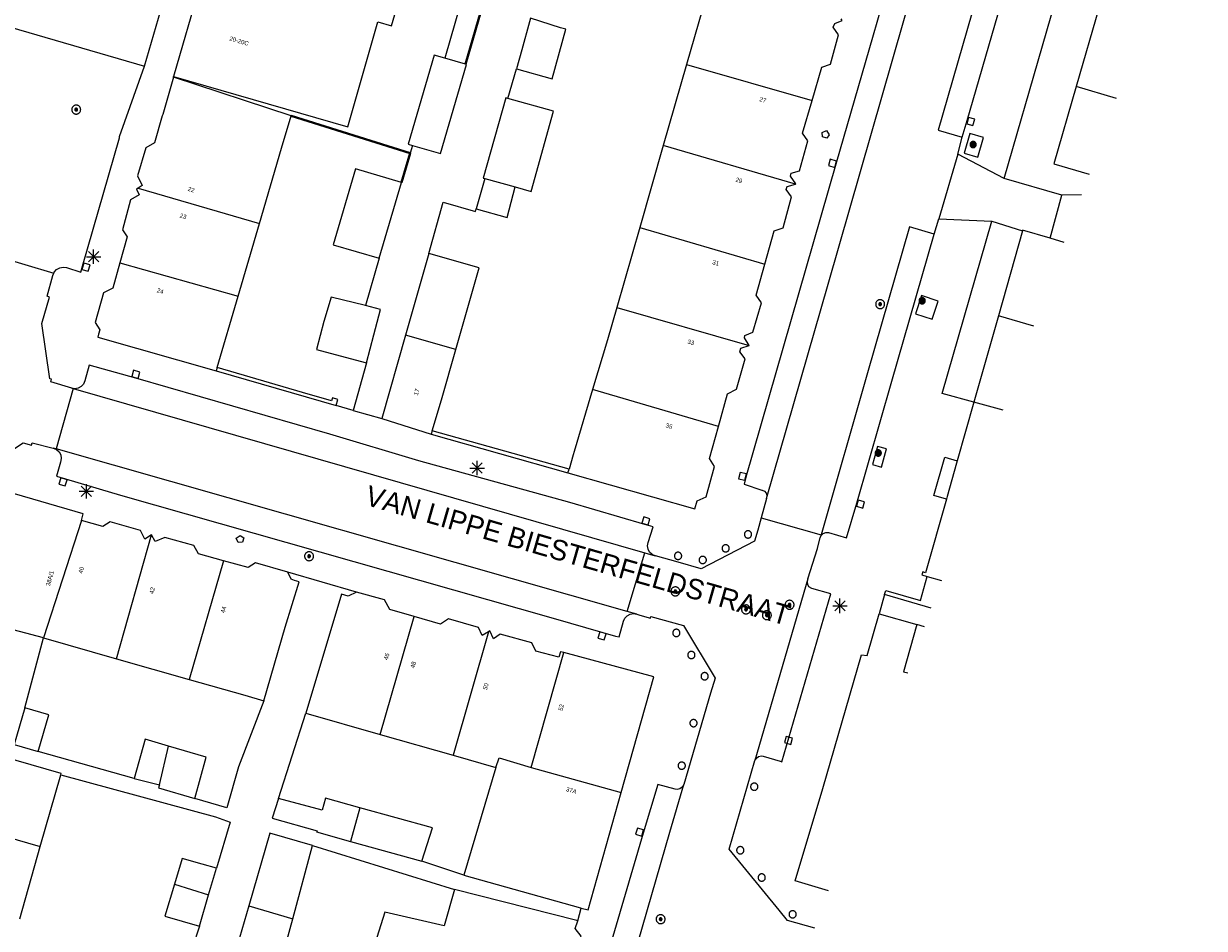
# Model space of a CAD drawing. Header units: metres. Extents: x 135779 to 137489, y 452643 to 455118.
# Tile 244 of 256: x 137012 to 137093, y 453608 to 453671. Entities that reach past the tile are written whole.
import ezdxf
from ezdxf.enums import TextEntityAlignment as Align

# ---------------------------------------------------------------- set-up
doc = ezdxf.new("R2010")
doc.units = ezdxf.units.M
doc.linetypes.add('DGN_Style_4', pattern=[89.853097, 44.898487, -22.449243, 0.056123, -22.449243])
for name, color, linetype, lineweight in [('KTop_NAR_Huisnummer (t)', 7, 'Continuous', 13), ('KTop_NAR_Huisnummer tijdelijk (t)', 7, 'Continuous', 13), ('KTop_ORL_Weg_Straatnaam (t)', 7, 'Continuous', 13), ('KTop_PAL_Afsluitpaal', 222, 'Continuous', 13), ('KTop_PAL_Lichtmast', 40, 'Continuous', 13), ('KTop_PND_Grondvlaksituatie van BAG-pand [tachy]', 1, 'Continuous', 13), ('KTop_PND_Pandscheiding', 40, 'Continuous', 13), ('KTop_PUT_Brandkraan of -put', 1, 'Continuous', 13), ('KTop_PUT_Inspectie- of rioolput', 15, 'Continuous', 13), ('KTop_PUT_Kolk', 15, 'Continuous', 13), ('KTop_SHD_Hek (l)', 15, 'DGN_Style_4', 40), ('KTop_SHD_Muur', 15, 'Continuous', 13), ('KTop_VGO_Boom', 92, 'Continuous', 13), ('KTop_WGD_Rijbaan_Lokale weg', 251, 'Continuous', 13), ('KTop_WGD_Rijbaan_Lokale weg_toerit', 251, 'Continuous', 13), ('KTop_WGD_Rijbaan_Lokale weg_verkeersdrempel', 40, 'Continuous', 13), ('KTop_WGD_Voetpad', 251, 'Continuous', 13), ('KTop_WGD_Voetpad_achterpad', 251, 'Continuous', 13)]:
    doc.layers.add(name, color=color, linetype=linetype, lineweight=lineweight)
doc.styles.add('Style-ROVU', font='ROVU.shx')
doc.styles.add('Style-ROVUCURSIEF', font='ROVUCURSIEF.shx')

# ---------------------------------------------------------------- blocks, each defined once
blk = doc.blocks.new('PAL_Lichtmast')
at = {"layer": 'KTop_PAL_Lichtmast'}
for p, q in [((-0.354, -0.354), (0.354, 0.354)), ((0.354, -0.354), (-0.354, 0.354)), ((0, -0.5), (0, 0.5)), ((-0.5, 0), (0.5, 0))]:
    blk.add_line(p, q, dxfattribs=at)
blk = doc.blocks.new('PAL_Afsluitpaal')
at = {"layer": 'KTop_PAL_Afsluitpaal', "flags": 128}
blk.add_lwpolyline([(0.25, 0), (0.249, 0.026), (0.245, 0.052), (0.238, 0.077), (0.228, 0.102), (0.217, 0.125), (0.202, 0.147), (0.186, 0.167), (0.167, 0.186), (0.147, 0.202), (0.125, 0.217), (0.102, 0.228), (0.077, 0.238), (0.052, 0.245), (0.026, 0.249), (0, 0.25), (-0.026, 0.249), (-0.052, 0.245), (-0.077, 0.238), (-0.102, 0.228), (-0.125, 0.217), (-0.147, 0.202), (-0.167, 0.186), (-0.186, 0.167), (-0.202, 0.147), (-0.217, 0.125), (-0.228, 0.102), (-0.238, 0.077), (-0.245, 0.052), (-0.249, 0.026), (-0.25, 0), (-0.249, -0.026), (-0.245, -0.052), (-0.238, -0.077), (-0.228, -0.102), (-0.217, -0.125), (-0.202, -0.147), (-0.186, -0.167), (-0.167, -0.186), (-0.147, -0.202), (-0.125, -0.217), (-0.102, -0.228), (-0.077, -0.238), (-0.052, -0.245), (-0.026, -0.249), (0, -0.25), (0.026, -0.249), (0.052, -0.245), (0.077, -0.238), (0.102, -0.228), (0.125, -0.217), (0.147, -0.202), (0.167, -0.186), (0.186, -0.167), (0.202, -0.147), (0.217, -0.125), (0.228, -0.102), (0.238, -0.077), (0.245, -0.052), (0.249, -0.026), (0.25, 0)], dxfattribs=at)
blk = doc.blocks.new('PUT_Kolk')
at = {"layer": 'KTop_PUT_Kolk', "flags": 128}
blk.add_lwpolyline([(0.225, -0.225), (0.225, 0.225), (-0.225, 0.225), (-0.225, -0.225), (0.225, -0.225)], dxfattribs=at)
blk = doc.blocks.new('PUT_Brandkraan_of_-put')
at = {"layer": 'KTop_PUT_Brandkraan of -put'}
for p, q in [((-0.25, 0.034), (0, 0.25)), ((-0.158, -0.25), (-0.25, 0.034)), ((0, 0.25), (0.25, 0.033)), ((0.25, 0.033), (0.158, -0.25)), ((0.158, -0.25), (-0.158, -0.25))]:
    blk.add_line(p, q, dxfattribs=at)
blk = doc.blocks.new('PUT_Inspectie-_of_rioolput')
at = {"layer": 'KTop_PUT_Inspectie- of rioolput', "flags": 128}
for points in [[(0.31, 0), (0.308, 0.032), (0.303, 0.064), (0.294, 0.095), (0.283, 0.126), (0.268, 0.155), (0.25, 0.182), (0.23, 0.207), (0.207, 0.23), (0.182, 0.25), (0.154, 0.268), (0.126, 0.283), (0.095, 0.294), (0.064, 0.303), (0.032, 0.308), (0, 0.309), (-0.032, 0.308), (-0.064, 0.303), (-0.096, 0.294), (-0.126, 0.283), (-0.155, 0.268), (-0.182, 0.25), (-0.207, 0.23), (-0.23, 0.207), (-0.25, 0.182), (-0.268, 0.154), (-0.283, 0.126), (-0.294, 0.095), (-0.303, 0.064), (-0.308, 0.032), (-0.309, 0), (-0.308, -0.032), (-0.303, -0.064), (-0.294, -0.096), (-0.283, -0.126), (-0.268, -0.155), (-0.25, -0.182), (-0.23, -0.207), (-0.207, -0.23), (-0.182, -0.25), (-0.155, -0.268), (-0.126, -0.283), (-0.096, -0.294), (-0.064, -0.303), (-0.032, -0.308), (0, -0.309), (0.032, -0.308), (0.064, -0.303), (0.095, -0.294), (0.126, -0.283), (0.155, -0.268), (0.182, -0.25), (0.207, -0.23), (0.23, -0.207), (0.25, -0.182), (0.268, -0.155), (0.283, -0.126), (0.294, -0.096), (0.303, -0.064), (0.308, -0.032), (0.31, 0)], [(0.095, 0), (0.094, 0.009), (0.092, 0.019), (0.09, 0.029), (0.086, 0.038), (0.082, 0.047), (0.076, 0.055), (0.07, 0.063), (0.063, 0.07), (0.055, 0.076), (0.047, 0.082), (0.038, 0.086), (0.029, 0.09), (0.019, 0.092), (0.009, 0.094), (0, 0.094), (-0.01, 0.094), (-0.02, 0.092), (-0.029, 0.09), (-0.039, 0.086), (-0.048, 0.082), (-0.056, 0.076), (-0.064, 0.07), (-0.071, 0.063), (-0.077, 0.055), (-0.082, 0.047), (-0.087, 0.038), (-0.09, 0.029), (-0.093, 0.019), (-0.094, 0.009), (-0.095, 0), (-0.094, -0.01), (-0.093, -0.02), (-0.09, -0.029), (-0.087, -0.039), (-0.082, -0.048), (-0.077, -0.056), (-0.071, -0.064), (-0.064, -0.071), (-0.056, -0.077), (-0.047, -0.082), (-0.039, -0.087), (-0.029, -0.09), (-0.02, -0.093), (-0.01, -0.094), (0, -0.095), (0.009, -0.094), (0.019, -0.093), (0.029, -0.09), (0.038, -0.087), (0.047, -0.082), (0.055, -0.077), (0.063, -0.071), (0.07, -0.064), (0.076, -0.056), (0.082, -0.047), (0.086, -0.039), (0.09, -0.029), (0.092, -0.02), (0.094, -0.01), (0.095, 0)], [(0.035, 0), (0.034, 0.003), (0.034, 0.007), (0.033, 0.01), (0.031, 0.014), (0.03, 0.017), (0.028, 0.02), (0.026, 0.023), (0.023, 0.026), (0.02, 0.028), (0.017, 0.03), (0.014, 0.031), (0.01, 0.033), (0.007, 0.034), (0.003, 0.034), (0, 0.034), (-0.004, 0.034), (-0.007, 0.034), (-0.011, 0.033), (-0.014, 0.031), (-0.018, 0.03), (-0.021, 0.028), (-0.023, 0.026), (-0.026, 0.023), (-0.028, 0.02), (-0.03, 0.017), (-0.032, 0.014), (-0.033, 0.01), (-0.034, 0.007), (-0.035, 0.003), (-0.035, 0), (-0.035, -0.004), (-0.034, -0.007), (-0.033, -0.011), (-0.032, -0.014), (-0.03, -0.018), (-0.028, -0.021), (-0.026, -0.023), (-0.023, -0.026), (-0.021, -0.028), (-0.017, -0.03), (-0.014, -0.032), (-0.011, -0.033), (-0.007, -0.034), (-0.004, -0.035), (0, -0.035), (0.003, -0.035), (0.007, -0.034), (0.01, -0.033), (0.014, -0.032), (0.017, -0.03), (0.02, -0.028), (0.023, -0.026), (0.026, -0.023), (0.028, -0.021), (0.03, -0.017), (0.031, -0.014), (0.033, -0.011), (0.034, -0.007), (0.034, -0.004), (0.035, 0)], [(0.01, 0.02), (0.007, 0.02), (0.005, 0.021), (0.003, 0.022), (0.001, 0.022), (-0.001, 0.022), (-0.004, 0.022), (-0.006, 0.021), (-0.008, 0.02), (-0.01, 0.019), (-0.012, 0.018), (-0.014, 0.017), (-0.016, 0.015), (-0.017, 0.013), (-0.019, 0.012), (-0.02, 0.009), (-0.021, 0.007), (-0.022, 0.005), (-0.022, 0.003), (-0.022, 0.001), (-0.022, -0.001), (-0.022, -0.004), (-0.022, -0.006), (-0.021, -0.008), (-0.02, -0.01), (-0.019, -0.012), (-0.017, -0.014), (-0.016, -0.016), (-0.014, -0.017), (-0.012, -0.019), (-0.01, -0.02), (-0.008, -0.021), (-0.006, -0.022), (-0.003, -0.022), (-0.001, -0.022), (0.001, -0.022), (0.003, -0.022), (0.005, -0.022), (0.008, -0.021), (0.01, -0.02), (0.012, -0.019), (0.014, -0.017), (0.015, -0.016), (0.017, -0.014), (0.018, -0.012), (0.02, -0.01), (0.02, -0.008), (0.021, -0.006), (0.022, -0.003), (0.022, -0.001), (0.022, 0.001), (0.022, 0.003), (0.021, 0.005), (0.02, 0.008), (0.019, 0.01), (0.018, 0.012), (0.017, 0.014), (0.015, 0.015), (0.013, 0.017), (0.012, 0.018), (0.01, 0.02)]]:
    blk.add_lwpolyline(points, dxfattribs=at)
blk = doc.blocks.new('VGO_Boom')
at = {"layer": 'KTop_VGO_Boom', "flags": 128}
for points in [[(0.215, 0), (0.214, 0.022), (0.21, 0.045), (0.204, 0.066), (0.196, 0.087), (0.186, 0.108), (0.174, 0.126), (0.16, 0.144), (0.144, 0.16), (0.126, 0.174), (0.107, 0.186), (0.087, 0.196), (0.066, 0.204), (0.045, 0.21), (0.022, 0.214), (-0.001, 0.215), (-0.023, 0.214), (-0.045, 0.21), (-0.067, 0.204), (-0.088, 0.196), (-0.108, 0.186), (-0.127, 0.174), (-0.144, 0.16), (-0.16, 0.144), (-0.174, 0.126), (-0.187, 0.107), (-0.197, 0.087), (-0.205, 0.066), (-0.211, 0.045), (-0.214, 0.022), (-0.215, -0.001), (-0.214, -0.023), (-0.211, -0.045), (-0.205, -0.067), (-0.197, -0.088), (-0.187, -0.108), (-0.174, -0.127), (-0.16, -0.144), (-0.144, -0.16), (-0.127, -0.174), (-0.108, -0.187), (-0.088, -0.197), (-0.067, -0.205), (-0.045, -0.211), (-0.023, -0.214), (0, -0.215), (0.022, -0.214), (0.045, -0.211), (0.066, -0.205), (0.087, -0.197), (0.108, -0.187), (0.126, -0.174), (0.144, -0.16), (0.16, -0.144), (0.174, -0.127), (0.186, -0.108), (0.196, -0.088), (0.204, -0.067), (0.21, -0.045), (0.214, -0.023), (0.215, -0.001)], [(0.155, 0), (0.154, 0.016), (0.152, 0.032), (0.147, 0.048), (0.142, 0.063), (0.134, 0.078), (0.125, 0.091), (0.115, 0.104), (0.104, 0.115), (0.091, 0.125), (0.077, 0.134), (0.063, 0.142), (0.048, 0.147), (0.032, 0.152), (0.016, 0.154), (-0.001, 0.155), (-0.017, 0.154), (-0.033, 0.152), (-0.048, 0.147), (-0.064, 0.142), (-0.078, 0.134), (-0.092, 0.125), (-0.104, 0.115), (-0.116, 0.104), (-0.126, 0.091), (-0.135, 0.077), (-0.142, 0.063), (-0.148, 0.048), (-0.152, 0.032), (-0.155, 0.016), (-0.155, -0.001), (-0.155, -0.017), (-0.152, -0.033), (-0.148, -0.048), (-0.142, -0.064), (-0.135, -0.078), (-0.126, -0.092), (-0.116, -0.104), (-0.104, -0.116), (-0.092, -0.126), (-0.078, -0.135), (-0.064, -0.142), (-0.048, -0.148), (-0.033, -0.152), (-0.017, -0.155), (0, -0.155), (0.016, -0.155), (0.032, -0.152), (0.048, -0.148), (0.063, -0.142), (0.078, -0.135), (0.091, -0.126), (0.104, -0.116), (0.115, -0.104), (0.125, -0.092), (0.134, -0.078), (0.142, -0.064), (0.147, -0.048), (0.152, -0.033), (0.154, -0.017), (0.155, -0.001)], [(0.095, 0), (0.094, 0.01), (0.093, 0.02), (0.09, 0.029), (0.087, 0.039), (0.082, 0.048), (0.077, 0.056), (0.071, 0.064), (0.064, 0.071), (0.056, 0.077), (0.047, 0.082), (0.039, 0.087), (0.029, 0.09), (0.02, 0.093), (0.01, 0.094), (-0.001, 0.095), (-0.01, 0.094), (-0.02, 0.093), (-0.03, 0.09), (-0.039, 0.087), (-0.048, 0.082), (-0.056, 0.077), (-0.064, 0.071), (-0.071, 0.064), (-0.077, 0.056), (-0.083, 0.047), (-0.087, 0.039), (-0.091, 0.029), (-0.093, 0.02), (-0.095, 0.01), (-0.095, -0.001), (-0.095, -0.01), (-0.093, -0.02), (-0.091, -0.03), (-0.087, -0.039), (-0.083, -0.048), (-0.077, -0.056), (-0.071, -0.064), (-0.064, -0.071), (-0.056, -0.077), (-0.048, -0.083), (-0.039, -0.087), (-0.03, -0.091), (-0.02, -0.093), (-0.01, -0.095), (0, -0.095), (0.01, -0.095), (0.02, -0.093), (0.029, -0.091), (0.039, -0.087), (0.048, -0.083), (0.056, -0.077), (0.064, -0.071), (0.071, -0.064), (0.077, -0.056), (0.082, -0.048), (0.087, -0.039), (0.09, -0.03), (0.093, -0.02), (0.094, -0.01), (0.095, -0.001)], [(0.035, 0), (0.035, 0.004), (0.034, 0.007), (0.033, 0.011), (0.032, 0.014), (0.03, 0.018), (0.028, 0.021), (0.026, 0.023), (0.023, 0.026), (0.021, 0.028), (0.017, 0.03), (0.014, 0.032), (0.011, 0.033), (0.007, 0.034), (0.004, 0.035), (-0.001, 0.035), (-0.004, 0.035), (-0.008, 0.034), (-0.011, 0.033), (-0.015, 0.032), (-0.018, 0.03), (-0.021, 0.028), (-0.024, 0.026), (-0.027, 0.023), (-0.029, 0.021), (-0.031, 0.017), (-0.032, 0.014), (-0.034, 0.011), (-0.035, 0.007), (-0.035, 0.004), (-0.035, -0.001), (-0.035, -0.004), (-0.035, -0.008), (-0.034, -0.011), (-0.032, -0.015), (-0.031, -0.018), (-0.029, -0.021), (-0.027, -0.024), (-0.024, -0.027), (-0.021, -0.029), (-0.018, -0.031), (-0.015, -0.032), (-0.011, -0.034), (-0.008, -0.035), (-0.004, -0.035), (0, -0.035), (0.004, -0.035), (0.007, -0.035), (0.011, -0.034), (0.014, -0.032), (0.018, -0.031), (0.021, -0.029), (0.023, -0.027), (0.026, -0.024), (0.028, -0.021), (0.03, -0.018), (0.032, -0.015), (0.033, -0.011), (0.034, -0.008), (0.035, -0.004), (0.035, 0)]]:
    blk.add_lwpolyline(points, dxfattribs=at)

msp = doc.modelspace()

# ---------------------------------------------------------------- linework, layer by layer
at = {"layer": 'KTop_PND_Grondvlaksituatie van BAG-pand [tachy]', "flags": 128}
for points in [[(137028.434, 453681.514), (137027.474, 453681.788), (137025.797, 453676.033), (137024.987, 453673.251), (137024.045, 453673.478), (137022.224, 453667.191)], [(137022.224, 453667.191), (137034.268, 453663.708), (137036.328, 453670.961), (137037.278, 453670.683), (137039.005, 453676.585)], [(137059.315, 453673.78), (137057.655, 453668.015)], [(137086.158, 453671.984), (137084.573, 453666.492)], [(137046.88, 453671.212), (137046.811, 453670.962), (137046.277, 453669.035), (137045.914, 453667.706)], [(137045.914, 453667.706), (137048.384, 453667.032), (137049.317, 453670.447), (137048.955, 453670.554), (137046.88, 453671.212)], [(137066.335, 453665.531), (137067, 453667.83), (137067.619, 453668.032), (137068.163, 453670.058), (137067.801, 453670.587), (137067.9, 453670.843), (137068.419, 453671.049), (137068.352, 453671.17)], [(137040.964, 453668.454), (137040.227, 453668.669), (137038.428, 453662.506), (137038.728, 453662.418)], [(137038.728, 453662.418), (137040.655, 453661.856), (137042.454, 453668.019), (137042.384, 453668.039), (137040.964, 453668.454)], [(137057.655, 453668.015), (137056.049, 453662.413)], [(137022.22, 453667.13), (137021.473, 453664.561), (137021.445, 453664.463), (137020.903, 453662.598), (137020.301, 453662.256), (137019.733, 453660.313), (137020.06, 453659.664), (137019.773, 453659.467)], [(137028.161, 453657.024), (137029.69, 453662.231), (137030.35, 453664.48), (137022.22, 453667.13)], [(137084.573, 453666.492), (137083.029, 453661.143), (137085.472, 453660.449)], [(137045.314, 453665.662), (137045.169, 453665.702), (137043.625, 453660.171), (137043.737, 453660.14)], [(137045.817, 453659.56), (137046.923, 453659.251), (137048.467, 453664.781), (137045.314, 453665.662)], [(137065.196, 453659.759), (137065.209, 453659.763), (137064.852, 453660.312), (137064.902, 453660.517), (137065.466, 453660.669), (137066.04, 453662.746), (137065.683, 453663.275), (137066.335, 453665.531)], [(137056.049, 453662.413), (137054.43, 453656.765)], [(137037.97, 453659.87), (137034.798, 453660.803), (137033.258, 453655.565), (137036.43, 453654.632)], [(137019.773, 453659.467), (137019.666, 453659.393), (137019.838, 453659.003), (137019.254, 453658.675), (137018.691, 453656.603), (137019.028, 453656.109), (137018.521, 453654.319)], [(137036.43, 453654.632), (137037.97, 453659.87)], [(137043.737, 453660.14), (137043.135, 453658.035)], [(137043.135, 453658.035), (137045.267, 453657.448), (137045.817, 453659.56)], [(137063.064, 453654.214), (137063.709, 453656.534), (137064.348, 453656.74), (137064.907, 453658.868), (137064.535, 453659.386), (137064.614, 453659.581), (137065.196, 453659.759)], [(137026.688, 453652.006), (137028.161, 453657.024)], [(137054.43, 453656.765), (137052.843, 453651.232)], [(137080.873, 453656.526), (137079.204, 453650.646)], [(137082.78, 453656.013), (137080.884, 453656.566), (137080.873, 453656.526)], [(137083.756, 453655.728), (137082.78, 453656.013)], [(137039.862, 453654.963), (137038.256, 453649.314)], [(137041.723, 453648.327), (137043.327, 453653.978), (137039.862, 453654.963)], [(137018.521, 453654.319), (137018.023, 453652.563), (137017.393, 453652.246), (137016.81, 453650.188), (137017.139, 453649.694), (137017.05, 453649.394), (137016.988, 453649.183), (137025.176, 453646.855)], [(137061.983, 453648.602), (137061.661, 453649.137), (137061.7, 453649.302), (137062.235, 453649.523), (137062.849, 453651.556), (137062.472, 453652.085), (137063.064, 453654.214)], [(137025.24, 453647.072), (137026.688, 453652.006)], [(137035.494, 453651.357), (137033.117, 453651.938), (137032.609, 453650.255), (137032.096, 453648.33), (137034.418, 453647.712), (137035.547, 453647.411)], [(137035.547, 453647.411), (137036.06, 453649.336), (137036.525, 453651.083), (137035.494, 453651.357)], [(137052.843, 453651.232), (137052.199, 453648.985), (137051.177, 453645.563)], [(137079.204, 453650.646), (137077.515, 453644.685)], [(137038.256, 453649.314), (137036.62, 453643.565)], [(137040.096, 453642.699), (137040.732, 453644.838), (137041.723, 453648.327)], [(137059.87, 453643.012), (137060.503, 453645.253), (137061.122, 453645.595), (137061.72, 453647.692), (137061.339, 453648.161), (137061.423, 453648.426), (137061.983, 453648.602)], [(137025.24, 453647.072), (137025.176, 453646.855)], [(137051.177, 453645.563), (137049.897, 453641.271), (137049.827, 453641.037), (137049.548, 453640.064)], [(137077.515, 453644.685), (137076.364, 453640.629)], [(137036.62, 453643.565), (137040.031, 453642.479)], [(137040.096, 453642.699), (137040.031, 453642.479)], [(137049.471, 453639.796), (137058.245, 453637.316), (137058.397, 453637.867), (137059.024, 453638.136), (137059.593, 453640.232), (137059.246, 453640.805), (137059.87, 453643.012)], [(137049.471, 453639.796), (137049.548, 453640.064)], [(137076.364, 453640.629), (137076.321, 453640.476), (137075.667, 453638.172), (137075.613, 453637.981)], [(137015.87, 453636.5), (137015.978, 453636.966), (137010.68, 453638.513), (137008.239, 453629.72)], [(137075.613, 453637.981), (137074.17, 453632.892), (137073.976, 453632.964), (137073.925, 453632.761), (137074.293, 453632.649)], [(137020.71, 453635.522), (137020.237, 453635.219), (137019.93, 453635.824), (137017.852, 453636.417), (137017.342, 453636.09), (137015.87, 453636.5)], [(137025.684, 453633.731), (137023.941, 453634.212), (137023.625, 453634.776), (137021.612, 453635.339), (137020.953, 453635.055), (137020.71, 453635.522)], [(137030.121, 453632.935), (137027.89, 453633.577), (137027.373, 453633.265), (137025.684, 453633.731)], [(137028.452, 453624.047), (137029.924, 453629.15), (137030.913, 453632.27), (137030.58, 453632.376), (137030.342, 453632.451), (137030.121, 453632.935)], [(137074.293, 453632.649), (137075.266, 453632.363)], [(137034.856, 453631.557), (137034.291, 453631.273), (137033.823, 453631.429), (137031.362, 453623.194)], [(137038.838, 453629.874), (137037.162, 453630.352), (137036.806, 453631.038), (137034.856, 453631.557)], [(137043.975, 453628.824), (137043.544, 453628.561), (137043.298, 453629.11), (137041.215, 453629.712), (137040.676, 453629.35), (137038.838, 453629.874)], [(137073.576, 453629.32), (137072.641, 453626.062), (137072.945, 453625.975)], [(137074.106, 453629.171), (137073.576, 453629.32)], [(137049.182, 453627.385), (137048.96, 453627.444), (137048.847, 453627.058), (137047.244, 453627.491), (137046.977, 453628.07), (137044.798, 453628.653), (137044.319, 453628.332), (137044.079, 453628.887), (137043.975, 453628.824)], [(137011.956, 453623.567), (137013.239, 453628.398)], [(137013.239, 453628.398), (137018.278, 453626.963)], [(137018.278, 453626.963), (137023.3, 453625.532)], [(137053.151, 453617.728), (137055.401, 453625.72), (137049.182, 453627.385)], [(137023.3, 453625.532), (137027.151, 453624.435), (137028.452, 453624.047)], [(137012.874, 453620.562), (137013.611, 453623.081), (137011.956, 453623.567)], [(137031.362, 453623.194), (137036.504, 453621.729)], [(137014.43, 453618.94), (137014.456, 453619.033), (137006.319, 453621.377), (137006.264, 453621.185), (137006.169, 453620.849), (137005.605, 453620.542)], [(137021.884, 453620.917), (137020.258, 453621.397), (137019.514, 453618.697)], [(137036.504, 453621.729), (137041.548, 453620.292)], [(137011.208, 453621.026), (137012.874, 453620.562)], [(137023.683, 453617.315), (137024.477, 453620.152), (137021.884, 453620.917)], [(137041.548, 453620.292), (137044.491, 453619.454)], [(137013.015, 453613.978), (137014.43, 453618.94)], [(137019.514, 453618.697), (137021.247, 453618.237)], [(137044.491, 453619.454), (137042.277, 453612.016)], [(137021.247, 453618.237), (137021.192, 453618.051), (137023.683, 453617.315)], [(137029.471, 453617.305), (137029.041, 453615.951), (137032.145, 453615.061), (137032.108, 453614.991), (137034.442, 453614.343)], [(137035.095, 453616.67), (137032.721, 453617.331), (137032.483, 453616.504), (137029.471, 453617.305)], [(137050.394, 453609.738), (137050.864, 453609.606), (137053.151, 453617.728)], [(137039.382, 453612.973), (137040.124, 453615.27), (137035.095, 453616.67)], [(137031.829, 453614.066), (137028.883, 453614.906), (137027.421, 453609.887)], [(137011.595, 453608.996), (137013.015, 453613.978)], [(137030.457, 453609), (137031.829, 453614.066)], [(137034.442, 453614.343), (137039.382, 453612.973)], [(137025.191, 453612.48), (137024.209, 453612.762), (137022.821, 453613.161), (137022.283, 453611.377)], [(137024.648, 453610.638), (137025.191, 453612.48)], [(137022.283, 453611.377), (137021.621, 453609.181), (137024.011, 453608.474)], [(137042.277, 453612.016), (137050.343, 453609.752), (137050.394, 453609.738)], [(137024.011, 453608.474), (137024.648, 453610.638)], [(137041.629, 453611.018), (137040.915, 453608.498), (137036.821, 453609.451), (137036.128, 453607.268)], [(137050.144, 453608.86), (137050.096, 453608.872), (137041.629, 453611.018)], [(137027.421, 453609.887), (137026.293, 453606.018), (137026.223, 453606.038), (137025.851, 453604.766)], [(137028.801, 453603.771), (137029.023, 453603.705), (137030.457, 453609)], [(137048.631, 453603.637), (137049.162, 453605.468), (137049.756, 453605.735), (137050.373, 453607.799), (137049.977, 453608.311), (137050.144, 453608.86)]]:
    msp.add_lwpolyline(points, dxfattribs=at)
at = {"layer": 'KTop_PND_Pandscheiding', "flags": 128}
for points in [[(137057.655, 453668.015), (137066.335, 453665.531)], [(137087.369, 453665.67), (137084.573, 453666.492)], [(137065.196, 453659.759), (137056.049, 453662.413)], [(137019.773, 453659.467), (137028.161, 453657.024)], [(137043.737, 453660.14), (137045.817, 453659.56)], [(137054.43, 453656.765), (137063.064, 453654.214)], [(137018.521, 453654.319), (137026.688, 453652.006)], [(137052.843, 453651.232), (137061.983, 453648.602)], [(137081.653, 453649.941), (137079.204, 453650.646)], [(137041.723, 453648.327), (137038.256, 453649.314)], [(137059.87, 453643.012), (137051.177, 453645.563)], [(137079.541, 453644.128), (137077.515, 453644.685)], [(137015.87, 453636.5), (137013.239, 453628.398)], [(137018.278, 453626.963), (137020.71, 453635.522)], [(137025.684, 453633.731), (137023.3, 453625.532)], [(137013.239, 453628.398), (137008.239, 453629.72)], [(137036.504, 453621.729), (137038.838, 453629.874)], [(137043.975, 453628.824), (137041.548, 453620.292)], [(137046.922, 453619.44), (137049.182, 453627.385)], [(137011.956, 453623.567), (137011.208, 453621.026)], [(137021.247, 453618.237), (137021.884, 453620.917)], [(137044.491, 453619.454), (137044.715, 453620.104), (137046.922, 453619.44)], [(137046.922, 453619.44), (137053.151, 453617.728)], [(137004.887, 453616.338), (137013.015, 453613.978)], [(137035.095, 453616.67), (137034.442, 453614.343)], [(137022.283, 453611.377), (137024.648, 453610.638)], [(137027.421, 453609.887), (137030.457, 453609)]]:
    msp.add_lwpolyline(points, dxfattribs=at)
at = {"layer": 'KTop_SHD_Hek (l)', "flags": 128}
for points in [[(137042.384, 453668.039), (137047.941, 453686.982)], [(137030.35, 453664.48), (137038.57, 453661.89)], [(137038.57, 453661.89), (137037.97, 453659.87)]]:
    msp.add_lwpolyline(points, dxfattribs=at)
at = {"layer": 'KTop_SHD_Muur', "flags": 128}
for points in [[(137025.176, 453646.855), (137033.453, 453644.452)], [(137033.453, 453644.452), (137033.58, 453644.873), (137033.194, 453644.977), (137033.136, 453644.777), (137031.132, 453645.362), (137025.24, 453647.072)], [(137040.031, 453642.479), (137049.471, 453639.796)], [(137049.548, 453640.064), (137040.096, 453642.699)]]:
    msp.add_lwpolyline(points, dxfattribs=at)
at = {"layer": 'KTop_WGD_Rijbaan_Lokale weg', "flags": 128}
for points in [[(137063.187, 453638.036), (137067.439, 453652.831), (137072.677, 453671.047), (137075.281, 453680.06), (137080.529, 453698.224)], [(137084.352, 453695.885), (137079.735, 453679.779), (137075.056, 453663.486), (137076.704, 453662.996)], [(137008.414, 453671.34), (137020.226, 453667.896)], [(137013.957, 453653.609), (137013.982, 453653.667), (137014.146, 453653.848), (137014.36, 453653.967), (137014.601, 453654.011), (137014.824, 453653.982), (137015.813, 453653.663), (137015.94, 453654.092), (137018.487, 453662.951), (137018.493, 453663.031), (137020.226, 453667.896)], [(137076.396, 453661.814), (137076.704, 453662.996)], [(137076.396, 453661.814), (137075.087, 453657.348)], [(137082.78, 453656.013), (137083.582, 453658.988)], [(137084.946, 453659.003), (137083.582, 453658.988)], [(137074.777, 453656.293), (137075.087, 453657.348)], [(137074.777, 453656.293), (137073.058, 453656.798), (137070.155, 453646.711), (137066.961, 453635.52)], [(137009.934, 453654.79), (137013.957, 453653.609)], [(137015.287, 453645.627), (137014.107, 453641.462)], [(137015.287, 453645.627), (137054.787, 453634.281)], [(137053.562, 453630.221), (137014.107, 453641.462)], [(137063.187, 453638.036), (137062.817, 453636.704)], [(137062.817, 453636.704), (137066.961, 453635.52)], [(137053.562, 453630.221), (137054.787, 453634.281)]]:
    msp.add_lwpolyline(points, dxfattribs=at)
at = {"layer": 'KTop_WGD_Rijbaan_Lokale weg_toerit', "flags": 128}
for points in [[(137083.582, 453658.988), (137079.607, 453660.136)], [(137078.751, 453657.203), (137080.873, 453656.526)]]:
    msp.add_lwpolyline(points, dxfattribs=at)
at = {"layer": 'KTop_WGD_Rijbaan_Lokale weg_verkeersdrempel', "flags": 128}
for points in [[(137015.19, 453645.655), (137013.756, 453646.086), (137013.789, 453646.275), (137013.684, 453646.298), (137013.121, 453650.117), (137013.652, 453651.946), (137013.484, 453652.017), (137013.887, 453653.449), (137013.957, 453653.609)], [(137015.19, 453645.655), (137015.287, 453645.627)], [(137005.904, 453634.31), (137006.323, 453635.747), (137006.499, 453635.7), (137007.443, 453639.017), (137007.89, 453639.307), (137011.828, 453641.866), (137012.422, 453641.719), (137012.467, 453641.883), (137013.915, 453641.517)], [(137014.107, 453641.462), (137013.915, 453641.517)], [(137062.817, 453636.704), (137062.578, 453635.846), (137062.353, 453635.075), (137058.678, 453633.178), (137057.083, 453633.629), (137055.524, 453634.069), (137055.497, 453634.077)], [(137066.037, 453632.477), (137066.709, 453634.569), (137066.906, 453635.327)], [(137066.961, 453635.52), (137066.906, 453635.327)], [(137054.787, 453634.281), (137055.497, 453634.077)], [(137066.037, 453632.477), (137062.39, 453619.923)], [(137054.234, 453630.029), (137053.562, 453630.221)], [(137054.234, 453630.029), (137054.446, 453629.97), (137055.168, 453629.767), (137055.201, 453629.883), (137057.449, 453629.247), (137059.634, 453625.627), (137059.327, 453624.582), (137057.471, 453618.261)], [(137066.534, 453608.334), (137064.642, 453608.864), (137064.052, 453609.587), (137060.613, 453613.803), (137062.39, 453619.923)], [(137051.795, 453598.664), (137052.131, 453599.835), (137056.52, 453614.981), (137057.471, 453618.261)]]:
    msp.add_lwpolyline(points, dxfattribs=at)
at = {"layer": 'KTop_WGD_Voetpad', "flags": 128}
for points in [[(137079.607, 453660.136), (137092.836, 453705.996), (137093.438, 453708.084), (137093.37, 453728.006)], [(137080.64, 453698.608), (137080.567, 453698.444), (137080.425, 453698.306), (137080.24, 453698.234), (137080.042, 453698.241), (137078.777, 453698.599), (137078.481, 453697.551), (137073.378, 453679.864), (137067.987, 453661.12), (137061.771, 453639.512), (137061.656, 453639.015), (137062.861, 453638.614), (137062.879, 453638.611), (137063.046, 453638.534), (137063.166, 453638.395), (137063.216, 453638.218), (137063.187, 453638.036)], [(137076.704, 453662.996), (137077.055, 453664.149), (137081.072, 453678.057), (137085.514, 453693.439), (137085.934, 453694.914), (137084.651, 453695.282), (137084.505, 453695.36), (137084.381, 453695.508), (137084.327, 453695.693), (137084.352, 453695.885)], [(137020.226, 453667.896), (137021.671, 453672.893)], [(137022.22, 453667.13), (137022.224, 453667.191)], [(137077.786, 453661.618), (137078.174, 453662.977), (137077.233, 453663.246), (137076.845, 453661.887), (137077.786, 453661.618)], [(137079.607, 453660.136), (137076.396, 453661.814)], [(137075.087, 453657.348), (137078.751, 453657.203)], [(137077.515, 453644.685), (137075.315, 453645.279), (137078.751, 453657.203)], [(137066.906, 453635.327), (137066.968, 453635.472), (137067.104, 453635.611), (137067.284, 453635.683), (137067.478, 453635.678), (137068.723, 453635.317), (137069.439, 453637.716), (137071.855, 453646.143), (137074.777, 453656.293)], [(137073.477, 453650.792), (137074.625, 453650.412), (137075.041, 453651.667), (137073.893, 453652.047), (137073.477, 453650.792)], [(137055.497, 453634.077), (137055.289, 453634.164), (137055.115, 453634.322), (137055.005, 453634.53), (137054.969, 453634.762), (137055.013, 453634.993), (137055.352, 453636.075), (137055.04, 453636.17), (137054.79, 453636.24), (137049.6, 453637.75), (137039.172, 453640.63), (137033.02, 453642.48), (137019.63, 453646.336), (137016.4, 453647.233), (137016.104, 453646.165), (137016.008, 453645.94), (137015.849, 453645.766), (137015.64, 453645.654), (137015.407, 453645.617), (137015.19, 453645.655)], [(137034.635, 453644.121), (137033.453, 453644.452)], [(137034.635, 453644.121), (137036.62, 453643.565)], [(137013.915, 453641.517), (137014.133, 453641.418), (137014.311, 453641.252), (137014.426, 453641.038), (137014.465, 453640.798), (137014.424, 453640.551), (137014.137, 453639.57), (137018.558, 453638.269), (137048.44, 453629.76), (137051.89, 453628.78), (137052.75, 453628.52), (137053.007, 453628.465), (137053.31, 453629.545), (137053.403, 453629.762), (137053.563, 453629.934), (137053.771, 453630.042), (137054.004, 453630.075), (137054.234, 453630.029)], [(137071.129, 453640.207), (137071.471, 453641.455), (137070.855, 453641.624), (137070.513, 453640.375), (137071.129, 453640.207)], [(137075.613, 453637.981), (137074.751, 453638.237), (137075.505, 453640.891), (137076.364, 453640.629)], [(137034.856, 453631.557), (137030.121, 453632.935)], [(137071.346, 453631.387), (137071.428, 453631.675), (137073.834, 453630.985), (137074.293, 453632.649)], [(137062.39, 453619.923), (137062.487, 453620.09), (137062.643, 453620.204), (137062.832, 453620.246), (137062.959, 453620.23), (137064.127, 453619.879), (137064.238, 453619.846), (137067.632, 453631.446), (137066.308, 453631.814), (137066.115, 453631.918), (137066.041, 453632.081), (137066.012, 453632.274), (137066.037, 453632.477)], [(137071.346, 453631.387), (137070.969, 453630.061)], [(137067.473, 453610.917), (137065.176, 453611.607), (137067.077, 453618.004), (137069.741, 453627.237), (137070.141, 453627.176), (137070.969, 453630.061)], [(137057.471, 453618.261), (137057.365, 453618.09), (137057.202, 453617.974), (137057.006, 453617.93), (137056.874, 453617.944), (137055.691, 453618.274), (137054.657, 453614.905), (137052.679, 453608.15), (137051.339, 453603.573), (137050.434, 453600.028), (137049.377, 453596.636), (137044.123, 453577.966), (137039.68, 453562.984), (137039.17, 453561.203), (137038.461, 453558.781), (137039.73, 453558.423), (137039.904, 453558.334), (137040.029, 453558.183), (137040.084, 453557.996), (137040.065, 453557.817)], [(137050.144, 453608.86), (137050.394, 453609.738)]]:
    msp.add_lwpolyline(points, dxfattribs=at)
at = {"layer": 'KTop_WGD_Voetpad_achterpad', "flags": 128}
for points in [[(137045.088, 453682.788), (137040.964, 453668.454)], [(137045.314, 453665.662), (137045.914, 453667.706)], [(137038.728, 453662.418), (137038.57, 453661.89), (137037.97, 453659.87)], [(137039.862, 453654.963), (137040.847, 453658.499), (137043.088, 453657.869), (137043.135, 453658.035)], [(137036.43, 453654.632), (137035.494, 453651.357)], [(137035.547, 453647.411), (137034.635, 453644.121)], [(137074.574, 453630.459), (137071.346, 453631.387)], [(137070.969, 453630.061), (137073.576, 453629.32)], [(137028.452, 453624.047), (137026.706, 453619.495), (137025.911, 453616.657), (137023.683, 453617.315)], [(137029.471, 453617.305), (137031.362, 453623.194)], [(137019.514, 453618.697), (137012.874, 453620.562)], [(137014.43, 453618.94), (137025.128, 453616.032), (137026.133, 453615.679), (137025.191, 453612.48)], [(137031.829, 453614.066), (137041.629, 453611.018)], [(137042.277, 453612.016), (137039.382, 453612.973)], [(137024.011, 453608.474), (137023.052, 453605.54)]]:
    msp.add_lwpolyline(points, dxfattribs=at)

# ---------------------------------------------------------------- block references
at = {"layer": 'KTop_PAL_Afsluitpaal'}
for p in [(137061.908, 453635.549), (137057.078, 453634.067), (137060.367, 453634.586), (137058.782, 453633.785), (137056.96, 453628.746), (137057.997, 453627.22), (137058.913, 453625.75), (137058.146, 453622.511), (137057.332, 453619.574), (137062.341, 453618.118), (137061.375, 453613.73), (137062.856, 453611.843), (137064.992, 453609.303)]:
    msp.add_blockref('PAL_Afsluitpaal', p, dxfattribs=at)
at = {"layer": 'KTop_PAL_Lichtmast'}
for p in [(137016.705, 453654.739), (137043.2, 453640.138), (137016.205, 453638.527), (137068.261, 453630.617)]:
    msp.add_blockref('PAL_Lichtmast', p, dxfattribs=at)
at = {"layer": 'KTop_PUT_Brandkraan of -put'}
for p, rotation in [((137067.27, 453663.205), 343.9541277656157), ((137026.796, 453635.226), 74.10551858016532)]:
    msp.add_blockref('PUT_Brandkraan_of_-put', p, dxfattribs=dict(at, rotation=rotation))
at = {"layer": 'KTop_PUT_Inspectie- of rioolput'}
for p, rotation in [((137015.499, 453664.899), 68.534574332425), ((137071.039, 453651.458), 343.9443839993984), ((137031.586, 453634.044), 74.10551858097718), ((137056.891, 453631.613), 74.21129225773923), ((137064.781, 453630.687), 343.8011538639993), ((137061.773, 453630.366), 343.8011538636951), ((137063.213, 453629.969), 343.8011538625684), ((137055.874, 453608.966), 163.8394963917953)]:
    msp.add_blockref('PUT_Inspectie-_of_rioolput', p, dxfattribs=dict(at, rotation=rotation))
at = {"layer": 'KTop_PUT_Kolk'}
for p, rotation in [((137077.295, 453664.08), 163.8898771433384), ((137067.747, 453661.189), 343.9509952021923), ((137016.176, 453654.013), 163.5092815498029), ((137019.625, 453646.61), 254.4795486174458), ((137014.589, 453639.177), 73.60204021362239), ((137061.528, 453639.568), 346.9717095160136), ((137069.679, 453637.647), 163.960056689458), ((137054.859, 453636.481), 254.357753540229), ((137051.82, 453628.541), 73.17859010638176), ((137064.705, 453621.318), 163.6912521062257), ((137054.419, 453614.979), 342.9379122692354)]:
    msp.add_blockref('PUT_Kolk', p, dxfattribs=dict(at, rotation=rotation))
at = {"layer": 'KTop_VGO_Boom'}
for p in [(137077.462, 453662.486), (137073.942, 453651.697), (137070.909, 453641.174)]:
    msp.add_blockref('VGO_Boom', p, dxfattribs=at)

# ---------------------------------------------------------------- texts
at = {"layer": 'KTop_NAR_Huisnummer (t)', "style": 'Style-ROVU'}
for s, rotation, p in [('27', 343.9, (137063.162, 453665.509)), ('29', 343.9, (137061.51, 453659.95)), ('31', 343.9, (137059.904, 453654.248)), ('33', 343.9, (137058.184, 453648.758)), ('35', 343.9, (137056.68, 453642.971)), ('38A/1', 74.3, (137013.824, 453633.026)), ('40', 74.3, (137015.908, 453633.305)), ('42', 74.3, (137020.81, 453631.895)), ('44', 74.3, (137025.732, 453630.569)), ('46', 74.3, (137037, 453627.335)), ('48', 74.3, (137038.844, 453626.759)), ('50', 74.3, (137043.853, 453625.267)), ('52', 74.3, (137049.066, 453623.82)), ('37A', 343.9, (137050.06, 453617.759))]:
    msp.add_text(s, height=0.3, rotation=rotation, dxfattribs=at).set_placement(p, align=Align.MIDDLE_RIGHT)
at = {"layer": 'KTop_NAR_Huisnummer tijdelijk (t)', "style": 'Style-ROVUCURSIEF'}
for s, rotation, p in [('20-20C', 343.8, (137026.101, 453669.829)), ('22', 343, (137023.228, 453659.444)), ('23', 343, (137022.668, 453657.597)), ('24', 343, (137021.088, 453652.431)), ('17', 73, (137038.949, 453645.169))]:
    msp.add_text(s, height=0.3, rotation=rotation, dxfattribs=at).set_placement(p, align=Align.MIDDLE_LEFT)
at = {"layer": 'KTop_ORL_Weg_Straatnaam (t)', "style": 'Style-ROVU'}
msp.add_text('VAN LIPPE BIESTERFELDSTRAAT', height=1.4, rotation=343.97589, dxfattribs=at).set_placement((137035.368, 453637.618))

doc.saveas('drawing.dxf')
